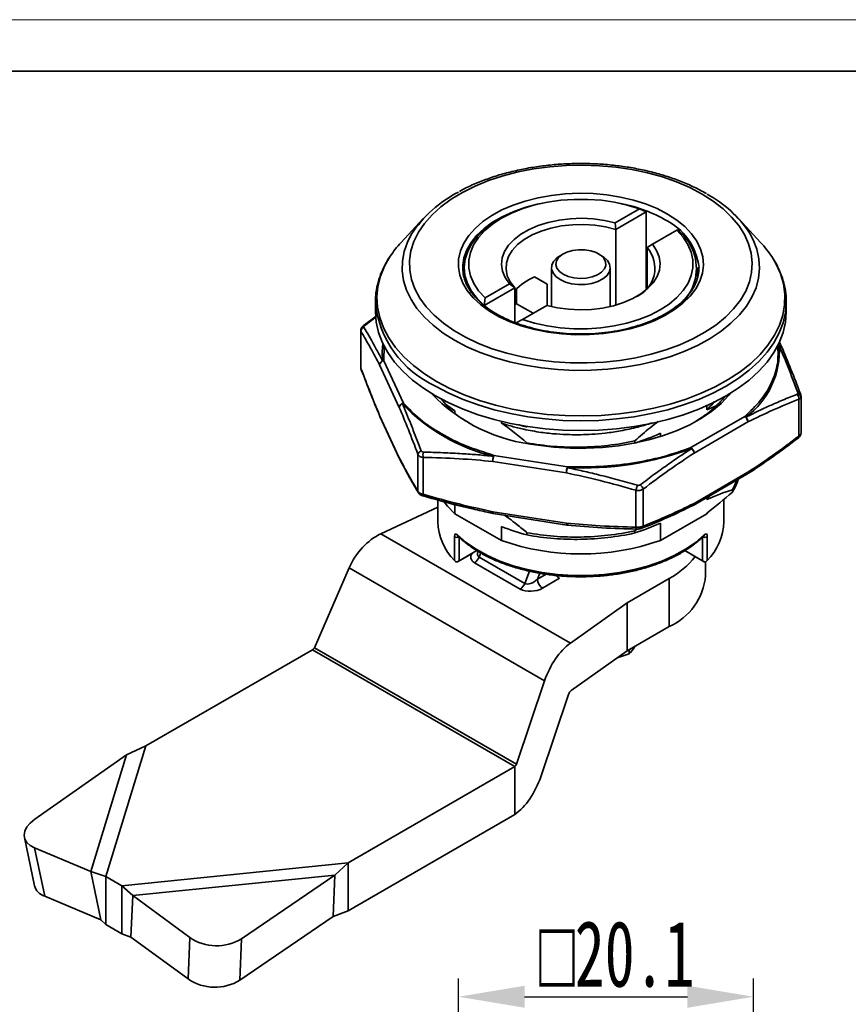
# Model space of a CAD drawing. Header units: inches. Extents: x 172898 to 173107, y 119435 to 119582.
# Tile 8 of 9: x 173001 to 173058, y 119515 to 119582. Entities that reach past the tile are written whole.
import ezdxf

# ---------------------------------------------------------------- set-up
doc = ezdxf.new("R2010")
doc.units = ezdxf.units.IN
for name, color, linetype, lineweight in [('尺寸线层', 3, 'Continuous', 18), ('粗实线层', 7, 'Continuous', 35), ('细实线层', 3, 'Continuous', 18)]:
    doc.layers.add(name, color=color, linetype=linetype, lineweight=lineweight)
doc.styles.add('标准', font='txt', dxfattribs={"width": 0.667})
doc.dimstyles.new('对齐', dxfattribs={"dimtxt": 3, "dimasz": 2.5, "dimexe": 1.25, "dimexo": 0.625, "dimtad": 1, "dimdsep": 46, "dimtxsty": '标准', "dimcen": 2.5, "dimclrd": 3, "dimclre": 3, "dimclrt": 3, "dimadec": 0, "dimazin": 0, "dimtfac": 1, "dimtmove": 0, "dimatfit": 3, "dimfxl": 1, "dimarcsym": 0})

# ---------------------------------------------------------------- blocks, each defined once
blk = doc.blocks.new('*D16')
at = {"layer": 'Defpoints', "color": 0, "transparency": 16777216}
for p in [(173051.121, 119515.856), (173031.021, 119500.948), (173051.121, 119500.914)]:
    blk.add_point(p, dxfattribs=at)
at = {"layer": '尺寸线层', "color": 3, "lineweight": -2, "transparency": 16777216}
for p, q in [((173031.021, 119501.573), (173031.021, 119517.106)), ((173051.121, 119501.539), (173051.121, 119517.106)), ((173035.521, 119515.856), (173046.621, 119515.856))]:
    blk.add_line(p, q, dxfattribs=at)
at = {"layer": '尺寸线层', "color": 3, "transparency": 16777216}
for points in [[(173035.521, 119516.606), (173035.521, 119515.106), (173031.021, 119515.856)], [(173046.621, 119516.606), (173046.621, 119515.106), (173051.121, 119515.856)]]:
    blk.add_solid(points, dxfattribs=at)
at = {"layer": '尺寸线层', "color": 3, "transparency": 16777216, "insert": (173041.811, 119518.754), "char_height": 4.5, "width": 29.42765, "attachment_point": 5, "style": '标准'}
blk.add_mtext('{\\fAMGDT|b0|i0|c134|p34;o\\f@SimSun|b0|i0|c134|p2;20.1}', dxfattribs=at)

msp = doc.modelspace()

# ---------------------------------------------------------------- linework, layer by layer
at = {"layer": '粗实线层'}
for p, q in [((173041.686, 119568.591), (173043.344, 119569.548)), ((173043.819, 119569.332), (173043.344, 119569.548)), ((173028.619, 119568.874), (173027.101, 119567.234)), ((173033.949, 119568.9), (173033.737, 119568.778)), ((173043.819, 119569.332), (173041.745, 119568.135)), ((173043.819, 119564.105), (173043.819, 119569.332)), ((173051.618, 119567.234), (173050.1, 119568.874)), ((173041.745, 119568.135), (173041.686, 119568.591)), ((173041.745, 119562.982), (173041.745, 119568.135)), ((173045.889, 119568.078), (173044.232, 119567.122)), ((173045.94, 119568.108), (173045.889, 119568.078)), ((173043.866, 119566.911), (173044.232, 119567.122)), ((173043.866, 119564.156), (173043.866, 119566.911)), ((173038.157, 119566.472), (173037.945, 119566.349)), ((173040.774, 119566.349), (173040.561, 119566.472)), ((173031.409, 119565.533), (173031.409, 119564.861)), ((173037.359, 119565.533), (173037.359, 119562.883)), ((173041.359, 119562.883), (173041.359, 119565.533)), ((173047.309, 119564.847), (173047.309, 119565.533)), ((173037.066, 119564.407), (173036.202, 119564.906)), ((173034.852, 119564.156), (173032.778, 119562.959)), ((173032.829, 119563.478), (173034.486, 119564.435)), ((173034.486, 119564.435), (173034.852, 119564.156)), ((173034.852, 119561.804), (173034.852, 119564.156)), ((173034.984, 119564.107), (173034.984, 119563.078)), ((173037.066, 119562.956), (173037.066, 119564.407)), ((173032.829, 119563.478), (173032.778, 119562.959)), ((173025.359, 119563.18), (173025.359, 119562.512)), ((173034.984, 119563.078), (173034.852, 119563.026)), ((173034.984, 119563.078), (173036.105, 119562.43)), ((173037.032, 119562.965), (173035.374, 119562.008)), ((173053.359, 119563.18), (173053.357, 119563.055)), ((173053.359, 119562.512), (173053.359, 119563.18)), ((173025.416, 119562.223), (173024.533, 119561.571)), ((173024.629, 119561.583), (173025.417, 119562.175)), ((173035.374, 119562.008), (173034.954, 119561.765)), ((173024.359, 119561.256), (173024.359, 119558.742)), ((173024.377, 119561.179), (173024.36, 119561.249)), ((173024.377, 119561.179), (173024.377, 119558.669)), ((173025.937, 119559.19), (173025.962, 119560.208)), ((173052.781, 119560.241), (173052.873, 119560.233)), ((173053.062, 119560.102), (173052.898, 119560.455)), ((173024.36, 119558.749), (173024.377, 119558.669)), ((173026.99, 119556.007), (173025.648, 119558.9)), ((173027.28, 119556.297), (173025.937, 119559.19)), ((173054.359, 119554.256), (173054.359, 119556.77)), ((173030.14, 119556.232), (173030.776, 119555.77)), ((173047.943, 119555.855), (173047.943, 119556.127)), ((173048.576, 119556.126), (173047.943, 119555.855)), ((173054.212, 119554.054), (173054.212, 119556.564)), ((173026.99, 119552.577), (173025.648, 119555.47)), ((173025.665, 119555.389), (173027.008, 119552.496)), ((173030.776, 119555.77), (173030.776, 119555.647)), ((173050.527, 119555.386), (173046.859, 119553.268)), ((173033.942, 119554.946), (173033.942, 119555.06)), ((173050.739, 119555.019), (173047.071, 119552.901)), ((173033.942, 119554.023), (173033.942, 119554.027)), ((173044.776, 119554.248), (173044.776, 119554.023)), ((173043.031, 119553.732), (173043.031, 119553.579)), ((173028.262, 119550.298), (173028.262, 119552.809)), ((173038.448, 119551.967), (173033.437, 119552.742)), ((173028.615, 119552.605), (173028.615, 119550.094)), ((173038.371, 119551.555), (173033.359, 119552.33)), ((173047.009, 119549.334), (173050.677, 119551.452)), ((173050.739, 119551.589), (173047.071, 119549.471)), ((173050.675, 119551.455), (173050.689, 119551.463)), ((173050.697, 119551.465), (173050.691, 119551.46)), ((173049.688, 119550.4), (173050.009, 119551.066)), ((173043.115, 119547.851), (173043.115, 119550.362)), ((173043.598, 119550.436), (173043.598, 119547.926)), ((173047.943, 119549.731), (173048.249, 119550.05)), ((173049.688, 119550.247), (173049.688, 119550.4)), ((173029.609, 119549.703), (173029.609, 119548.223)), ((173030.776, 119549.385), (173030.776, 119548.77)), ((173047.943, 119549.731), (173047.943, 119549.873)), ((173049.109, 119548.223), (173049.109, 119549.746)), ((173025.735, 119547.404), (173029.609, 119549.22)), ((173030.776, 119548.77), (173033.942, 119546.942)), ((173038.371, 119548.126), (173033.359, 119548.901)), ((173033.376, 119548.776), (173033.391, 119548.773)), ((173033.391, 119548.772), (173038.403, 119547.996)), ((173044.776, 119546.942), (173047.943, 119548.77)), ((173047.943, 119548.77), (173048.074, 119548.893)), ((173047.943, 119548.77), (173047.943, 119548.812)), ((173038.379, 119548.041), (173038.51, 119548.035)), ((173044.776, 119548.124), (173044.776, 119546.942)), ((173038.648, 119539.949), (173025.735, 119547.404)), ((173033.942, 119546.942), (173033.942, 119547.903)), ((173035.687, 119547.323), (173035.687, 119547.476)), ((173043.163, 119547.722), (173043.031, 119547.608)), ((173043.031, 119547.608), (173043.031, 119547.455)), ((173043.177, 119547.721), (173043.173, 119547.722)), ((173030.746, 119545.584), (173030.746, 119547.217)), ((173031.065, 119547.19), (173031.065, 119545.557)), ((173047.654, 119545.557), (173047.654, 119547.19)), ((173047.972, 119547.217), (173047.972, 119545.584)), ((173031.943, 119546.064), (173031.005, 119545.522)), ((173031.065, 119545.557), (173032.277, 119546.257)), ((173032.351, 119546.186), (173032.349, 119546.181)), ((173032.351, 119546.185), (173032.353, 119546.187)), ((173032.536, 119546.096), (173032.425, 119545.812)), ((173046.446, 119546.254), (173047.654, 119545.557)), ((173047.714, 119545.522), (173046.446, 119546.254)), ((173035.231, 119543.635), (173032.119, 119545.431)), ((173032.425, 119545.812), (173035.537, 119544.016)), ((173047.859, 119544.548), (173047.859, 119545.486)), ((173021.202, 119539.639), (173023.567, 119545.073)), ((173036.888, 119537.383), (173023.567, 119545.073)), ((173035.537, 119544.016), (173035.861, 119544.852)), ((173036.556, 119544.711), (173036.401, 119544.31)), ((173036.401, 119544.31), (173036.984, 119544.647)), ((173037.91, 119544.365), (173036.754, 119543.698)), ((173042.506, 119542.691), (173045.37, 119544.345)), ((173045.37, 119541.078), (173045.37, 119544.345)), ((173042.506, 119542.691), (173038.648, 119539.949)), ((173042.506, 119539.425), (173042.506, 119542.691)), ((173042.506, 119539.425), (173045.37, 119541.078)), ((173009.713, 119532.944), (173021.075, 119539.503)), ((173021.075, 119539.503), (173034.864, 119531.543)), ((173034.966, 119531.693), (173021.202, 119539.639)), ((173038.703, 119536.722), (173042.506, 119539.425)), ((173041.837, 119538.95), (173042.646, 119539.214)), ((173042.646, 119539.506), (173042.646, 119539.214)), ((173036.888, 119537.383), (173034.966, 119531.693)), ((173036.624, 119530.843), (173038.518, 119536.452)), ((173006.994, 119524.044), (173009.713, 119532.944)), ((173009.713, 119532.944), (173008.407, 119532.339)), ((173002.152, 119527.947), (173008.407, 119532.339)), ((173005.978, 119524.389), (173008.407, 119532.339)), ((173023.501, 119524.984), (173034.864, 119531.543)), ((173034.864, 119528.277), (173034.864, 119531.543)), ((173023.501, 119521.718), (173034.864, 119528.277)), ((173001.441, 119526.711), (173002.125, 119523.425)), ((173002.826, 119522.708), (173002.142, 119525.994)), ((173002.142, 119525.994), (173005.978, 119524.389)), ((173008.084, 119523.415), (173023.501, 119524.984)), ((173022.593, 119524.149), (173023.501, 119524.984)), ((173023.501, 119521.718), (173023.501, 119524.984)), ((173005.978, 119524.389), (173006.994, 119524.044)), ((173005.978, 119524.389), (173006.662, 119521.103)), ((173006.994, 119524.044), (173008.084, 119523.415)), ((173006.994, 119524.044), (173006.994, 119520.778)), ((173008.822, 119522.748), (173022.593, 119524.149)), ((173016.247, 119519.81), (173022.593, 119524.149)), ((173022.472, 119521.328), (173022.593, 119524.149)), ((173008.084, 119523.415), (173008.822, 119522.748)), ((173008.084, 119523.415), (173008.084, 119520.149)), ((173002.826, 119522.708), (173006.662, 119521.103)), ((173008.822, 119522.748), (173008.701, 119519.926)), ((173008.822, 119522.748), (173012.714, 119519.892)), ((173006.662, 119521.103), (173006.994, 119520.778)), ((173016.127, 119516.988), (173022.472, 119521.328)), ((173022.472, 119521.328), (173023.501, 119521.718)), ((173006.994, 119520.778), (173008.084, 119520.149)), ((173008.084, 119520.149), (173008.701, 119519.926)), ((173008.701, 119519.926), (173012.593, 119517.07)), ((173012.593, 119517.07), (173012.714, 119519.892)), ((173016.127, 119516.988), (173016.247, 119519.81))]:
    msp.add_line(p, q, dxfattribs=at)
msp.add_lwpolyline([(172910.999, 119578.918), (173103.408, 119578.918), (173103.408, 119437.657), (172910.999, 119437.657)], close=True, dxfattribs=at)
at = {"layer": '粗实线层', "flags": 128}
for points in [[(173047.617, 119570.546), (173046.782, 119570.983), (173045.877, 119571.373), (173044.911, 119571.71), (173043.894, 119571.991), (173042.834, 119572.215), (173041.741, 119572.379), (173040.627, 119572.48), (173039.5, 119572.52), (173038.372, 119572.496), (173037.254, 119572.41), (173036.155, 119572.262), (173035.086, 119572.053), (173034.057, 119571.785), (173033.077, 119571.462), (173032.157, 119571.085), (173031.303, 119570.659), (173030.524, 119570.188), (173029.828, 119569.675), (173029.221, 119569.126), (173028.709, 119568.545), (173028.296, 119567.939), (173027.987, 119567.312), (173027.783, 119566.672), (173027.688, 119566.023), (173027.702, 119565.371), (173027.824, 119564.723), (173028.054, 119564.086), (173028.39, 119563.464), (173028.828, 119562.863), (173029.365, 119562.29), (173029.994, 119561.75), (173030.712, 119561.247), (173031.51, 119560.786), (173032.381, 119560.372), (173033.317, 119560.008), (173034.31, 119559.699), (173035.35, 119559.446), (173036.427, 119559.252), (173037.532, 119559.119), (173038.654, 119559.048), (173039.782, 119559.041), (173040.907, 119559.096), (173042.017, 119559.213), (173043.102, 119559.392), (173044.152, 119559.63), (173045.158, 119559.926), (173046.109, 119560.276), (173046.997, 119560.678), (173047.814, 119561.127), (173048.553, 119561.62), (173049.205, 119562.152), (173049.765, 119562.717), (173050.228, 119563.311), (173050.59, 119563.928), (173050.847, 119564.563), (173050.996, 119565.209), (173051.037, 119565.86), (173050.969, 119566.51), (173050.792, 119567.153), (173050.509, 119567.784), (173050.122, 119568.396), (173049.634, 119568.983), (173049.05, 119569.541), (173048.376, 119570.063), (173047.617, 119570.546)], [(173045.263, 119569.187), (173045.898, 119568.776), (173046.447, 119568.326), (173046.904, 119567.843), (173047.263, 119567.333), (173047.518, 119566.803), (173047.667, 119566.259), (173047.708, 119565.709), (173047.64, 119565.16), (173047.464, 119564.619), (173047.183, 119564.094), (173046.799, 119563.59), (173046.318, 119563.114), (173045.747, 119562.674), (173045.092, 119562.274), (173044.363, 119561.919), (173043.568, 119561.615), (173042.719, 119561.365), (173041.826, 119561.173), (173040.9, 119561.041), (173039.955, 119560.97), (173039.001, 119560.962), (173038.053, 119561.017), (173037.121, 119561.134), (173036.219, 119561.312), (173035.357, 119561.547), (173034.548, 119561.838), (173033.801, 119562.181), (173033.127, 119562.57), (173032.534, 119563.001), (173032.03, 119563.468), (173031.622, 119563.965), (173031.315, 119564.486), (173031.112, 119565.024), (173031.017, 119565.572), (173031.03, 119566.122), (173031.153, 119566.668), (173031.382, 119567.202), (173031.715, 119567.718), (173032.148, 119568.208), (173032.675, 119568.667), (173033.289, 119569.088), (173033.982, 119569.466), (173034.745, 119569.796), (173035.568, 119570.073), (173036.441, 119570.295), (173037.352, 119570.457), (173038.289, 119570.559), (173039.24, 119570.598), (173040.192, 119570.574), (173041.134, 119570.488), (173042.053, 119570.341), (173042.936, 119570.134), (173043.773, 119569.87), (173044.552, 119569.553), (173045.263, 119569.187)], [(173043.344, 119569.548), (173042.525, 119569.798), (173041.66, 119569.99), (173040.761, 119570.12), (173039.841, 119570.186), (173038.914, 119570.187), (173037.994, 119570.124), (173037.094, 119569.996), (173036.227, 119569.807), (173035.406, 119569.559), (173034.643, 119569.256), (173033.95, 119568.901), (173033.335, 119568.5), (173032.809, 119568.06), (173032.38, 119567.586), (173032.052, 119567.086), (173031.832, 119566.566), (173031.722, 119566.035), (173031.724, 119565.5), (173031.839, 119564.969), (173032.063, 119564.45), (173032.395, 119563.951), (173032.829, 119563.478)], [(173036.74, 119569.928), (173036.387, 119569.852), (173035.539, 119569.624), (173034.742, 119569.34), (173034.007, 119569.005), (173033.346, 119568.623), (173032.765, 119568.199), (173032.273, 119567.739), (173031.878, 119567.249), (173031.583, 119566.736), (173031.394, 119566.207), (173031.314, 119565.692)], [(173032.778, 119562.959), (173032.291, 119563.432), (173031.906, 119563.936), (173031.628, 119564.463), (173031.462, 119565.005), (173031.409, 119565.555), (173031.471, 119566.105), (173031.647, 119566.646), (173031.933, 119567.172), (173032.327, 119567.674), (173032.821, 119568.145), (173033.41, 119568.578), (173033.737, 119568.778)], [(173034.486, 119564.435), (173034.201, 119564.855), (173034.025, 119565.294), (173033.959, 119565.744), (173034.007, 119566.194), (173034.167, 119566.635), (173034.436, 119567.059), (173034.808, 119567.456), (173035.274, 119567.817), (173035.827, 119568.136), (173036.453, 119568.406), (173037.141, 119568.62), (173037.874, 119568.775), (173038.639, 119568.868), (173039.419, 119568.895), (173040.198, 119568.858), (173040.959, 119568.756), (173041.686, 119568.591)], [(173041.745, 119568.135), (173041.046, 119568.312), (173040.31, 119568.426), (173039.552, 119568.475), (173038.79, 119568.459), (173038.04, 119568.377), (173037.321, 119568.232), (173036.646, 119568.026), (173036.033, 119567.765), (173035.493, 119567.454), (173035.04, 119567.099), (173034.684, 119566.71), (173034.433, 119566.294), (173034.291, 119565.862), (173034.263, 119565.422), (173034.348, 119564.984), (173034.546, 119564.559), (173034.852, 119564.156)], [(173035.374, 119562.008), (173036.193, 119561.758), (173037.058, 119561.566), (173037.957, 119561.437), (173038.877, 119561.371), (173039.804, 119561.369), (173040.724, 119561.433), (173041.624, 119561.56), (173042.491, 119561.749), (173043.312, 119561.997), (173044.075, 119562.301), (173044.768, 119562.655), (173045.383, 119563.056), (173045.909, 119563.496), (173046.339, 119563.97), (173046.666, 119564.471), (173046.886, 119564.99), (173046.996, 119565.521), (173046.994, 119566.056), (173046.88, 119566.587), (173046.655, 119567.106), (173046.323, 119567.606), (173045.889, 119568.078)], [(173030.748, 119560.589), (173029.979, 119561.076), (173029.293, 119561.603), (173028.696, 119562.164), (173028.192, 119562.756), (173027.786, 119563.372), (173027.482, 119564.007), (173027.282, 119564.656), (173027.189, 119565.313), (173027.202, 119565.972), (173027.322, 119566.627), (173027.548, 119567.273), (173027.807, 119567.784)], [(173050.842, 119567.901), (173051.097, 119567.433), (173051.349, 119566.79), (173051.496, 119566.136), (173051.536, 119565.478), (173051.47, 119564.82), (173051.296, 119564.168), (173051.018, 119563.529), (173050.637, 119562.908), (173050.158, 119562.31), (173049.583, 119561.74), (173048.918, 119561.204), (173048.17, 119560.707), (173047.344, 119560.252), (173046.448, 119559.843), (173045.489, 119559.485), (173044.477, 119559.181), (173043.42, 119558.932), (173042.327, 119558.742), (173041.208, 119558.611), (173040.072, 119558.542), (173038.931, 119558.534), (173037.793, 119558.588), (173036.669, 119558.703), (173035.569, 119558.879), (173034.502, 119559.113), (173033.477, 119559.404), (173032.505, 119559.749), (173031.592, 119560.145), (173030.748, 119560.589)], [(173044.232, 119567.122), (173044.517, 119566.702), (173044.694, 119566.262), (173044.759, 119565.813), (173044.711, 119565.363), (173044.551, 119564.921), (173044.282, 119564.497), (173043.911, 119564.101), (173043.444, 119563.739), (173042.891, 119563.42), (173042.265, 119563.151), (173041.578, 119562.936), (173040.844, 119562.781), (173040.079, 119562.689), (173039.299, 119562.661), (173038.521, 119562.699), (173037.759, 119562.801), (173037.032, 119562.965)], [(173038.157, 119565.084), (173038.494, 119564.933), (173038.885, 119564.836), (173039.306, 119564.797), (173039.73, 119564.82), (173040.131, 119564.904), (173040.483, 119565.042), (173040.765, 119565.227), (173040.959, 119565.446), (173041.052, 119565.686), (173041.038, 119565.932), (173040.919, 119566.168), (173040.702, 119566.38), (173040.401, 119566.554), (173040.034, 119566.679), (173039.625, 119566.747), (173039.199, 119566.755), (173038.783, 119566.702), (173038.404, 119566.59), (173038.084, 119566.427), (173037.844, 119566.224), (173037.7, 119565.992), (173037.66, 119565.747), (173037.727, 119565.504), (173037.896, 119565.279), (173038.157, 119565.084)], [(173026.369, 119566.306), (173025.988, 119565.643), (173025.705, 119564.952), (173025.529, 119564.249), (173025.461, 119563.541), (173025.502, 119562.831), (173025.651, 119562.127), (173025.907, 119561.432), (173026.269, 119560.754), (173026.733, 119560.097), (173027.296, 119559.466), (173027.954, 119558.866), (173028.701, 119558.302), (173029.531, 119557.778)], [(173029.531, 119557.778), (173030.438, 119557.299), (173031.415, 119556.868), (173032.454, 119556.488), (173033.547, 119556.163), (173034.686, 119555.895), (173035.861, 119555.686), (173037.063, 119555.538), (173038.284, 119555.452), (173039.513, 119555.429), (173040.741, 119555.468), (173041.958, 119555.57), (173043.154, 119555.733), (173044.321, 119555.957), (173045.449, 119556.239), (173046.529, 119556.578), (173047.554, 119556.971), (173048.514, 119557.414), (173049.402, 119557.905), (173050.212, 119558.439), (173050.937, 119559.013), (173051.572, 119559.621), (173052.11, 119560.259), (173052.549, 119560.922), (173052.885, 119561.605), (173053.115, 119562.302), (173053.237, 119563.008), (173053.251, 119563.718), (173053.156, 119564.426), (173052.952, 119565.126), (173052.643, 119565.813), (173052.362, 119566.286)], [(173037.945, 119564.717), (173037.657, 119564.927), (173037.461, 119565.17), (173037.367, 119565.433), (173037.38, 119565.701), (173037.5, 119565.959), (173037.721, 119566.195), (173037.945, 119566.349)], [(173040.774, 119566.349), (173040.928, 119566.249), (173041.172, 119566.021), (173041.318, 119565.767), (173041.358, 119565.5), (173041.291, 119565.234), (173041.12, 119564.985), (173040.853, 119564.766), (173040.506, 119564.587), (173040.098, 119564.46), (173039.649, 119564.391), (173039.185, 119564.383), (173038.73, 119564.437), (173038.309, 119564.551), (173037.945, 119564.717)], [(173031.314, 119565.692), (173031.313, 119565.668), (173031.309, 119565.533)], [(173053.357, 119563.055), (173053.306, 119562.476), (173053.146, 119561.777), (173052.882, 119561.088), (173052.515, 119560.416), (173052.047, 119559.765), (173051.483, 119559.139), (173050.827, 119558.545), (173050.084, 119557.985), (173049.259, 119557.465), (173048.358, 119556.989), (173047.389, 119556.56), (173046.359, 119556.181), (173045.276, 119555.855), (173044.147, 119555.586), (173042.983, 119555.374), (173041.79, 119555.221), (173040.579, 119555.129), (173039.359, 119555.098), (173038.139, 119555.129), (173036.928, 119555.221), (173035.736, 119555.374), (173034.571, 119555.586), (173033.442, 119555.855), (173032.359, 119556.181), (173031.329, 119556.56), (173030.36, 119556.989), (173029.46, 119557.465)], [(173053.359, 119562.512), (173053.306, 119561.808), (173053.146, 119561.109), (173052.882, 119560.42), (173052.515, 119559.748), (173052.047, 119559.096), (173051.483, 119558.471), (173050.827, 119557.876), (173050.084, 119557.317), (173049.259, 119556.797), (173048.358, 119556.321), (173047.389, 119555.892), (173046.359, 119555.513), (173045.276, 119555.187), (173044.147, 119554.917), (173042.983, 119554.705), (173041.79, 119554.553), (173040.579, 119554.461), (173039.359, 119554.43), (173038.139, 119554.461), (173036.928, 119554.553), (173035.736, 119554.705), (173034.571, 119554.917), (173033.442, 119555.187), (173032.359, 119555.513), (173031.329, 119555.892), (173030.36, 119556.321), (173029.46, 119556.797), (173028.634, 119557.317), (173027.891, 119557.876), (173027.235, 119558.471), (173026.671, 119559.096), (173026.203, 119559.748), (173025.836, 119560.42), (173025.572, 119561.109), (173025.412, 119561.808), (173025.359, 119562.512), (173025.359, 119562.512)], [(173025.845, 119559.174), (173025.815, 119559.818), (173025.862, 119560.364)], [(173049.56, 119556.976), (173049.449, 119556.843), (173048.913, 119556.286), (173048.284, 119555.762), (173047.57, 119555.276), (173046.777, 119554.833), (173045.912, 119554.436), (173044.984, 119554.091), (173044.002, 119553.8), (173042.975, 119553.566), (173041.914, 119553.391), (173040.828, 119553.277), (173039.727, 119553.224), (173038.623, 119553.235), (173037.527, 119553.308), (173036.447, 119553.442)], [(173025.648, 119555.47), (173025.653, 119555.424), (173025.665, 119555.389)], [(173027.008, 119552.496), (173026.996, 119552.53), (173026.99, 119552.577)], [(173028.334, 119550.139), (173028.328, 119550.145), (173028.308, 119550.168)], [(173030.04, 119549.576), (173030.267, 119549.292), (173030.776, 119548.77)], [(173033.359, 119548.901), (173033.361, 119548.856), (173033.365, 119548.82), (173033.372, 119548.793), (173033.382, 119548.777), (173033.391, 119548.772)], [(173030.953, 119547.33), (173031.543, 119546.817), (173032.226, 119546.345), (173032.995, 119545.918), (173033.84, 119545.542), (173034.75, 119545.222), (173035.716, 119544.961), (173036.725, 119544.763), (173037.766, 119544.629), (173038.826, 119544.562), (173039.892, 119544.562), (173040.952, 119544.629), (173041.993, 119544.763), (173043.002, 119544.961), (173043.968, 119545.222), (173044.879, 119545.542), (173045.723, 119545.918), (173046.492, 119546.345), (173047.175, 119546.817), (173047.765, 119547.33)], [(173043.216, 119547.734), (173043.202, 119547.722), (173043.188, 119547.719)], [(173043.513, 119547.778), (173043.507, 119547.775), (173043.501, 119547.772)], [(173002.152, 119527.947), (173001.844, 119527.694), (173001.615, 119527.423), (173001.474, 119527.144), (173001.425, 119526.868), (173001.472, 119526.605), (173001.61, 119526.366), (173001.837, 119526.16), (173002.142, 119525.994)]]:
    msp.add_lwpolyline(points, dxfattribs=at)
at = {"layer": '粗实线层'}
for centre, radius, start, end in [((173034.791, 119563.274), 8.314, 116.93332, 147.14346), ((173044.207, 119563.539), 7.941, 33.3187, 61.73094), ((173040.116, 119559.95), 10.149, 60.90739, 79.43005), ((173043.291, 119565.066), 4.146, 6.64334, 64.87859), ((173043.899, 119565.476), 3.331, 292.15688, 52.19202), ((173032.328, 119562.359), 7.147, 136.99782, 146.48307), ((173042.265, 119565.494), 2.138, 292.07997, 41.50101), ((173046.329, 119562.311), 7.225, 33.37862, 42.94711), ((173037.818, 119561.129), 4.108, 113.16018, 136.22543), ((173032.335, 119563.859), 7.011, 185.6815, 245.78342), ((173024.689, 119561.179), 0.312, 111.07498, 179.96099), ((173024.591, 119561.491), 0.0988, 67.48403, 125.8198), ((173047.229, 119559.882), 5.655, 306.64193, 3.56126), ((173024.521, 119558.659), 0.145, 176.18995, 214.07491), ((173025.972, 119558.866), 0.326, 96.02484, 173.97687), ((173025.957, 119558.886), 0.309, 111.17029, 177.35587), ((173025.952, 119558.823), 0.367, 92.23203, 106.92968), ((173037.531, 119564.961), 11.569, 223.64037, 264.62501), ((173053.791, 119556.605), 0.423, 354.39159, 45.17595), ((173054.035, 119556.662), 0.308, 4.59671, 69.77187), ((173054.146, 119556.801), 0.216, 37.66295, 91.18116), ((173054.197, 119556.852), 0.145, 356.18992, 33.9617), ((173027.314, 119555.973), 0.326, 96.02484, 173.97687), ((173027.295, 119555.97), 0.307, 108.64777, 173.17128), ((173027.381, 119555.945), 0.366, 106.02083, 120.23092), ((173036.338, 119564.937), 12.603, 223.50426, 256.50111), ((173050.279, 119554.998), 0.461, 2.60548, 57.39453), ((173050.396, 119555.052), 0.359, 54.46251, 68.4951), ((173050.29, 119555.023), 0.45, 359.47029, 45.61991), ((173054.096, 119554.021), 0.121, 317.69162, 15.53049), ((173028.566, 119552.749), 0.31, 105.0626, 168.98822), ((173029.49, 119552.756), 0.888, 166.24327, 189.79488), ((173034.443, 119552.395), 1.086, 164.64478, 183.41603), ((173034.504, 119552.328), 1.144, 158.7728, 179.8941), ((173033.732, 119552.498), 0.383, 140.36275, 151.22853), ((173039.462, 119573.337), 21.459, 267.27605, 290.31003), ((173046.624, 119553.002), 0.355, 36.30412, 48.6771), ((173046.61, 119552.88), 0.461, 2.60548, 57.39453), ((173046.58, 119552.845), 0.494, 6.52997, 48.05031), ((173027.197, 119552.58), 0.207, 180.69686, 215.31291), ((173039.515, 119551.553), 1.144, 158.7728, 179.8941), ((173040.273, 119551.759), 1.837, 173.49274, 175.54163), ((173039.893, 119551.423), 1.528, 161.71944, 175.02605), ((173050.592, 119551.573), 0.148, 305.01333, 6.29883), ((173050.602, 119551.566), 0.139, 312.9107, 9.4716), ((173043.068, 119550.319), 0.543, 12.48637, 50.88583), ((173028.493, 119550.307), 0.231, 182.26989, 217.05955), ((173028.878, 119550.014), 0.275, 163.00727, 187.80148), ((173046.928, 119549.453), 0.144, 304.05635, 7.25581), ((173033.533, 119548.35), 3.926, 181.85856, 224.78365), ((173045.235, 119548.328), 3.875, 314.92162, 358.43617), ((173031.067, 119547.325), 0.114, 177.60617, 224.36156), ((173043.294, 119547.855), 0.18, 181.20072, 227.671), ((173043.407, 119547.937), 0.191, 303.70098, 356.83419), ((173047.651, 119547.325), 0.114, 315.63906, 2.39381), ((173030.926, 119547.441), 0.287, 231.20998, 298.89906), ((173039.359, 119562.525), 16.498, 250.83062, 289.16938), ((173047.792, 119547.441), 0.287, 241.10094, 308.79002), ((173031.705, 119546.077), 0.767, 302.63797, 339.77289), ((173042.591, 119549.432), 5.797, 298.64555, 321.82393), ((173034.817, 119544.281), 0.767, 302.63797, 339.77289), ((173037.168, 119544.345), 0.768, 182.60548, 237.39452), ((173038.272, 119544.953), 0.691, 215.70346, 238.33654), ((173043.697, 119544.906), 4.177, 293.59917, 355.08069), ((173003.132, 119523.709), 1.046, 195.74292, 253.0191), ((173014.543, 119522.558), 3.233, 235.53957, 301.81011), ((173014.422, 119519.736), 3.233, 235.53957, 301.81011)]:
    msp.add_arc(centre, radius, start, end, dxfattribs=at)
for centre, major_axis, ratio, start_param, end_param in [((173039.359, 119563.084), (5.1, -2.945), 0.00007, 4.044952, 4.246146), ((173025.735, 119544.791), (1.874, 2.606), 0.633436, 0.848802, 1.899719), ((173032.936, 119545.902), (1.078, 0.131), 0.565682, 2.666726, 3.786495), ((173032.936, 119546.311), (0.574, 0.444), 0.532895, 2.417963, 3.356817), ((173030.923, 119545.475), (0.2, 0.115), 0.00007, 0.785358, 1.715355), ((173047.795, 119545.475), (0.2, -0.115), 0.00007, 1.426238, 2.356235), ((173036.047, 119544.514), (0.574, 0.444), 0.532895, 3.356817, 4.927613), ((173036.047, 119544.106), (1.078, 0.131), 0.565682, 3.786495, 5.357291), ((173038.648, 119537.336), (1.373, 2.899), 0.515008, 0.743319, 1.794235), ((173021.075, 119539.656), (0.109, 0.152), 0.633436, 3.990395, 5.041312), ((173038.703, 119536.448), (0.144, 0.305), 0.515008, 0.743319, 1.794235), ((173034.864, 119531.696), (0.08, 0.169), 0.515008, 3.884911, 4.935828), ((173034.864, 119530.89), (1.373, 2.899), 0.515008, 3.884911, 4.935828)]:
    msp.add_ellipse(centre, major_axis=major_axis, ratio=ratio, start_param=start_param, end_param=end_param, dxfattribs=at)
for points, knots in [([(173047.917, 119570.575), (173047.777, 119570.654), (173047.373, 119570.881), (173046.655, 119571.222), (173045.751, 119571.582), (173044.796, 119571.892), (173043.801, 119572.15), (173042.771, 119572.355), (173041.716, 119572.505), (173040.643, 119572.6), (173039.56, 119572.639), (173038.475, 119572.621), (173037.398, 119572.547), (173036.335, 119572.417), (173035.295, 119572.232), (173034.287, 119571.993), (173033.316, 119571.703), (173032.394, 119571.36), (173031.647, 119571.035), (173031.235, 119570.807), (173031.09, 119570.727)], [0, 0, 0, 0, 0.031065, 0.089785, 0.148466, 0.207097, 0.265674, 0.324201, 0.382686, 0.441141, 0.499579, 0.558012, 0.616454, 0.674913, 0.733405, 0.791942, 0.850538, 0.909204, 0.967949, 1, 1, 1, 1]), ([(173026.335, 119566.261), (173026.33, 119566.254), (173026.167, 119566.034), (173025.93, 119565.576), (173025.633, 119564.894), (173025.449, 119564.198), (173025.359, 119563.619), (173025.368, 119563.274), (173025.371, 119563.164)], [0, 0, 0, 0, 0.0072269, 0.2323234, 0.4555994, 0.6768308, 0.896177, 1, 1, 1, 1]), ([(173053.345, 119563.045), (173053.351, 119563.173), (173053.365, 119563.532), (173053.284, 119564.123), (173053.112, 119564.81), (173052.835, 119565.482), (173052.592, 119565.96), (173052.416, 119566.205), (173052.392, 119566.239)], [0, 0, 0, 0, 0.1161724, 0.3274284, 0.5387789, 0.7510685, 0.9649278, 1, 1, 1, 1]), ([(173047.399, 119565.545), (173047.402, 119565.492), (173047.415, 119565.276), (173047.34, 119564.899), (173047.173, 119564.419), (173046.907, 119563.95), (173046.554, 119563.501), (173046.116, 119563.075), (173045.599, 119562.677), (173045.009, 119562.313), (173044.351, 119561.986), (173043.634, 119561.7), (173042.866, 119561.459), (173042.055, 119561.267), (173041.212, 119561.126), (173040.346, 119561.038), (173039.468, 119561.004), (173038.588, 119561.025), (173037.718, 119561.1), (173036.868, 119561.228), (173036.048, 119561.408), (173035.268, 119561.637), (173034.537, 119561.912), (173033.865, 119562.229), (173033.259, 119562.584), (173032.726, 119562.972), (173032.271, 119563.387), (173031.901, 119563.824), (173031.616, 119564.278), (173031.421, 119564.745), (173031.31, 119565.213), (173031.314, 119565.526), (173031.315, 119565.68)], [0, 0, 0, 0, 0.011566, 0.046922, 0.082143, 0.116948, 0.151336, 0.185438, 0.219387, 0.253277, 0.287158, 0.321051, 0.354973, 0.388925, 0.422904, 0.456904, 0.490917, 0.524936, 0.558951, 0.592951, 0.626929, 0.660875, 0.694784, 0.728649, 0.762472, 0.796263, 0.830045, 0.86386, 0.897794, 0.931978, 0.966556, 1, 1, 1, 1]), ([(173024.533, 119561.571), (173024.511, 119561.552), (173024.467, 119561.513), (173024.415, 119561.438), (173024.377, 119561.354), (173024.368, 119561.297), (173024.363, 119561.268)], [0, 0, 0, 0, 0.2332816, 0.4804129, 0.7374071, 1, 1, 1, 1]), ([(173024.577, 119561.47), (173024.573, 119561.478), (173024.567, 119561.494), (173024.575, 119561.523), (173024.594, 119561.554), (173024.617, 119561.573), (173024.629, 119561.583)], [0, 0, 0, 0, 0.250654, 0.499905, 0.749188, 1, 1, 1, 1]), ([(173025.845, 119559.174), (173025.751, 119559.356), (173025.563, 119559.723), (173025.259, 119560.286), (173024.93, 119560.875), (173024.695, 119561.27), (173024.577, 119561.47)], [0, 0, 0, 0, 0.219848, 0.442008, 0.717642, 1, 1, 1, 1]), ([(173025.648, 119558.9), (173025.442, 119559.293), (173025.016, 119560.105), (173024.594, 119560.813), (173024.377, 119561.179)], [0, 0, 0, 0, 0.483499, 1, 1, 1, 1]), ([(173052.781, 119560.241), (173052.796, 119559.817), (173052.827, 119558.963), (173052.405, 119557.697), (173051.674, 119556.48), (173050.908, 119555.749), (173050.527, 119555.386)], [0, 0, 0, 0, 0.248295, 0.5, 0.751705, 1, 1, 1, 1]), ([(173052.781, 119560.241), (173052.819, 119560.243), (173052.895, 119560.248), (173052.988, 119560.205), (173053.043, 119560.159), (173053.05, 119560.125), (173053.051, 119560.122)], [0, 0, 0, 0, 0.3222773, 0.6445546, 0.9668319, 1, 1, 1, 1]), ([(173052.873, 119560.233), (173052.967, 119560.009), (173053.155, 119559.56), (173053.459, 119558.802), (173053.789, 119557.958), (173054.023, 119557.333), (173054.142, 119557.017)], [0, 0, 0, 0, 0.220009, 0.44233, 0.717806, 1, 1, 1, 1]), ([(173053.062, 119560.092), (173053.061, 119560.098), (173053.057, 119560.128), (173053.02, 119560.173), (173052.957, 119560.217), (173052.901, 119560.228), (173052.873, 119560.233)], [0, 0, 0, 0, 0.0776318, 0.3892832, 0.7019267, 1, 1, 1, 1]), ([(173054.317, 119556.933), (173054.104, 119557.494), (173053.678, 119558.615), (173053.248, 119559.646), (173053.033, 119560.161)], [0, 0, 0, 0, 0.499955, 1, 1, 1, 1]), ([(173053.056, 119560.113), (173053.056, 119560.114), (173053.056, 119560.118), (173053.053, 119560.121), (173053.051, 119560.123)], [0, 0, 0, 0, 0.282947, 1, 1, 1, 1]), ([(173024.362, 119558.738), (173024.363, 119558.714), (173024.364, 119558.668), (173024.382, 119558.626), (173024.391, 119558.606)], [0, 0, 0, 0, 0.518789, 1, 1, 1, 1]), ([(173024.377, 119558.669), (173024.594, 119558.095), (173025.016, 119556.985), (173025.442, 119555.964), (173025.648, 119555.47)], [0, 0, 0, 0, 0.51648, 1, 1, 1, 1]), ([(173024.401, 119558.578), (173024.614, 119558.017), (173025.034, 119556.913), (173025.457, 119555.898), (173025.666, 119555.398)], [0, 0, 0, 0, 0.507675, 1, 1, 1, 1]), ([(173049.191, 119556.767), (173048.936, 119556.475), (173048.399, 119555.858), (173047.615, 119555.337), (173047.203, 119555.063)], [0, 0, 0, 0, 0.47385, 1, 1, 1, 1]), ([(173054.09, 119556.905), (173053.763, 119556.774), (173053.117, 119556.514), (173052.211, 119556.116), (173051.376, 119555.729), (173050.861, 119555.472), (173050.604, 119555.344)], [0, 0, 0, 0, 0.282617, 0.558506, 0.780399, 1, 1, 1, 1]), ([(173054.09, 119556.905), (173054.101, 119556.911), (173054.124, 119556.922), (173054.136, 119556.941), (173054.141, 119556.95)], [0, 0, 0, 0, 0.501442, 1, 1, 1, 1]), ([(173054.141, 119556.95), (173054.145, 119556.961), (173054.152, 119556.981), (173054.145, 119557.005), (173054.142, 119557.017)], [0, 0, 0, 0, 0.498552, 1, 1, 1, 1]), ([(173054.342, 119556.686), (173054.328, 119556.663), (173054.299, 119556.615), (173054.242, 119556.581), (173054.212, 119556.564)], [0, 0, 0, 0, 0.492876, 1, 1, 1, 1]), ([(173054.358, 119556.749), (173054.358, 119556.781), (173054.356, 119556.845), (173054.33, 119556.904), (173054.318, 119556.933)], [0, 0, 0, 0, 0.502537, 1, 1, 1, 1]), ([(173054.359, 119556.763), (173054.359, 119556.763), (173054.364, 119556.736), (173054.353, 119556.711), (173054.342, 119556.686)], [0, 0, 0, 0, 0.011967, 1, 1, 1, 1]), ([(173028.262, 119552.809), (173028.044, 119553.382), (173027.622, 119554.492), (173027.196, 119555.513), (173026.99, 119556.007)], [0, 0, 0, 0, 0.51649, 1, 1, 1, 1]), ([(173028.485, 119553.049), (173028.365, 119553.365), (173028.125, 119553.99), (173027.79, 119554.833), (173027.482, 119555.59), (173027.292, 119556.038), (173027.197, 119556.261)], [0, 0, 0, 0, 0.282629, 0.558531, 0.780411, 1, 1, 1, 1]), ([(173033.437, 119552.742), (173032.793, 119552.947), (173031.496, 119553.359), (173029.809, 119554.202), (173028.347, 119555.176), (173027.634, 119555.925), (173027.28, 119556.297)], [0, 0, 0, 0, 0.2482954, 0.5, 0.7517046, 1, 1, 1, 1]), ([(173031.936, 119554.847), (173031.701, 119554.979), (173031.053, 119555.342), (173030.337, 119555.942), (173029.975, 119556.428), (173029.839, 119556.609)], [0, 0, 0, 0, 0.262535, 0.7245, 1, 1, 1, 1]), ([(173047.943, 119555.855), (173048.087, 119555.995), (173048.272, 119556.173), (173048.417, 119556.364), (173048.449, 119556.405)], [0, 0, 0, 0, 0.784256, 1, 1, 1, 1]), ([(173054.212, 119556.564), (173053.617, 119556.324), (173052.464, 119555.859), (173051.301, 119555.293), (173050.739, 119555.019)], [0, 0, 0, 0, 0.516487, 1, 1, 1, 1]), ([(173025.681, 119555.371), (173025.673, 119555.38), (173025.651, 119555.409), (173025.649, 119555.446), (173025.648, 119555.47)], [0, 0, 0, 0, 0.332612, 1, 1, 1, 1]), ([(173025.662, 119555.398), (173025.662, 119555.397), (173025.663, 119555.394), (173025.665, 119555.391), (173025.667, 119555.389)], [0, 0, 0, 0, 0.261062, 1, 1, 1, 1]), ([(173033.942, 119554.946), (173034.177, 119554.87), (173034.672, 119554.71), (173035.572, 119554.49), (173036.591, 119554.307), (173037.646, 119554.194), (173038.554, 119554.149), (173039.359, 119554.147), (173040.164, 119554.179), (173041.072, 119554.259), (173042.128, 119554.413), (173043.144, 119554.641), (173043.847, 119554.835), (173044.151, 119554.944), (173044.194, 119554.96)], [0, 0, 0, 0, 0.076444, 0.160711, 0.276247, 0.376522, 0.461527, 0.531259, 0.600991, 0.685997, 0.786272, 0.901808, 0.986075, 1, 1, 1, 1]), ([(173035.109, 119554.839), (173035.127, 119554.833), (173035.321, 119554.77), (173035.513, 119554.718), (173035.687, 119554.671)], [0, 0, 0, 0, 0.092585, 1, 1, 1, 1]), ([(173044.631, 119555.053), (173044.448, 119554.912), (173044.087, 119554.634), (173043.554, 119554.19), (173043.206, 119553.885), (173043.031, 119553.732)], [0, 0, 0, 0, 0.340032, 0.669843, 1, 1, 1, 1]), ([(173050.739, 119551.589), (173051.301, 119551.964), (173052.464, 119552.739), (173053.617, 119553.606), (173054.212, 119554.054)], [0, 0, 0, 0, 0.483498, 1, 1, 1, 1]), ([(173054.186, 119553.94), (173054.207, 119553.959), (173054.251, 119553.999), (173054.303, 119554.074), (173054.342, 119554.157), (173054.351, 119554.214), (173054.355, 119554.243)], [0, 0, 0, 0, 0.23321, 0.4804195, 0.7374522, 1, 1, 1, 1]), ([(173054.348, 119554.217), (173054.346, 119554.208), (173054.34, 119554.175), (173054.297, 119554.117), (173054.24, 119554.075), (173054.212, 119554.054)], [0, 0, 0, 0, 0.157499, 0.578313, 1, 1, 1, 1]), ([(173054.359, 119554.263), (173054.359, 119554.263), (173054.362, 119554.248), (173054.355, 119554.233), (173054.348, 119554.217)], [0, 0, 0, 0, 0.001294, 1, 1, 1, 1]), ([(173035.687, 119553.6), (173036.283, 119553.489), (173036.897, 119553.408), (173038.13, 119553.309), (173038.75, 119553.29), (173039.968, 119553.311), (173040.588, 119553.351), (173041.821, 119553.495), (173042.435, 119553.598), (173043.031, 119553.732)], [0, 0, 0, 0, 0.25, 0.25, 0.5, 0.5, 0.75, 0.75, 1, 1, 1, 1]), ([(173050.676, 119551.451), (173051.263, 119551.842), (173052.438, 119552.626), (173053.603, 119553.502), (173054.185, 119553.94)], [0, 0, 0, 0, 0.500101, 1, 1, 1, 1]), ([(173028.615, 119552.605), (173028.574, 119552.611), (173028.491, 119552.624), (173028.388, 119552.67), (173028.305, 119552.731), (173028.276, 119552.783), (173028.262, 119552.809)], [0, 0, 0, 0, 0.249979, 0.499802, 0.749724, 1, 1, 1, 1]), ([(173028.628, 119552.967), (173028.611, 119552.968), (173028.578, 119552.971), (173028.536, 119552.988), (173028.503, 119553.014), (173028.491, 119553.037), (173028.485, 119553.049)], [0, 0, 0, 0, 0.250654, 0.499905, 0.749188, 1, 1, 1, 1]), ([(173033.396, 119552.682), (173033.045, 119552.716), (173032.339, 119552.785), (173031.196, 119552.866), (173029.957, 119552.932), (173029.074, 119552.955), (173028.628, 119552.967)], [0, 0, 0, 0, 0.219879, 0.44207, 0.717673, 1, 1, 1, 1]), ([(173046.859, 119553.268), (173046.23, 119553.049), (173044.964, 119552.606), (173042.855, 119552.184), (173040.663, 119551.941), (173039.183, 119551.958), (173038.448, 119551.967)], [0, 0, 0, 0, 0.248295, 0.5, 0.751705, 1, 1, 1, 1]), ([(173046.91, 119553.212), (173046.653, 119553.043), (173046.135, 119552.704), (173045.297, 119552.124), (173044.387, 119551.474), (173043.738, 119550.987), (173043.41, 119550.74)], [0, 0, 0, 0, 0.219796, 0.4419, 0.717587, 1, 1, 1, 1]), ([(173047.071, 119552.901), (173046.509, 119552.526), (173045.346, 119551.751), (173044.193, 119550.884), (173043.598, 119550.436)], [0, 0, 0, 0, 0.483507, 1, 1, 1, 1]), ([(173026.99, 119552.577), (173027.196, 119552.185), (173027.622, 119551.372), (173028.044, 119550.664), (173028.262, 119550.298)], [0, 0, 0, 0, 0.483499, 1, 1, 1, 1]), ([(173027.021, 119552.475), (173027.237, 119552.064), (173027.668, 119551.241), (173028.095, 119550.525), (173028.309, 119550.167)], [0, 0, 0, 0, 0.500025, 1, 1, 1, 1]), ([(173033.359, 119552.33), (173032.592, 119552.399), (173031.004, 119552.54), (173029.429, 119552.583), (173028.615, 119552.605)], [0, 0, 0, 0, 0.4835, 1, 1, 1, 1]), ([(173043.115, 119550.362), (173042.301, 119550.591), (173040.726, 119551.036), (173039.139, 119551.386), (173038.371, 119551.555)], [0, 0, 0, 0, 0.516487, 1, 1, 1, 1]), ([(173043.216, 119550.71), (173042.768, 119550.837), (173041.884, 119551.087), (173040.642, 119551.405), (173039.499, 119551.678), (173038.793, 119551.827), (173038.442, 119551.902)], [0, 0, 0, 0, 0.282632, 0.558538, 0.780414, 1, 1, 1, 1]), ([(173043.115, 119550.362), (173043.12, 119550.388), (173043.132, 119550.442), (173043.158, 119550.538), (173043.187, 119550.633), (173043.206, 119550.685), (173043.216, 119550.71)], [0, 0, 0, 0, 0.2432928, 0.5, 0.7567072, 1, 1, 1, 1]), ([(173043.41, 119550.74), (173043.397, 119550.732), (173043.37, 119550.714), (173043.321, 119550.702), (173043.268, 119550.698), (173043.233, 119550.706), (173043.216, 119550.71)], [0, 0, 0, 0, 0.250654, 0.499905, 0.749188, 1, 1, 1, 1]), ([(173049.688, 119550.247), (173049.836, 119550.501), (173050.001, 119550.785), (173050.077, 119551.08), (173050.085, 119551.11)], [0, 0, 0, 0, 0.898196, 1, 1, 1, 1]), ([(173028.262, 119550.298), (173028.276, 119550.276), (173028.305, 119550.232), (173028.388, 119550.174), (173028.491, 119550.125), (173028.574, 119550.104), (173028.615, 119550.094)], [0, 0, 0, 0, 0.250525, 0.500532, 0.750272, 1, 1, 1, 1]), ([(173028.308, 119550.168), (173028.323, 119550.148), (173028.353, 119550.11), (173028.427, 119550.056), (173028.513, 119550.01), (173028.575, 119549.988), (173028.606, 119549.977)], [0, 0, 0, 0, 0.264441, 0.520527, 0.766159, 1, 1, 1, 1]), ([(173028.606, 119549.977), (173029.396, 119549.753), (173030.978, 119549.306), (173032.573, 119548.954), (173033.37, 119548.778)], [0, 0, 0, 0, 0.499886, 1, 1, 1, 1]), ([(173028.615, 119550.094), (173029.429, 119549.865), (173031.004, 119549.42), (173032.592, 119549.07), (173033.359, 119548.901)], [0, 0, 0, 0, 0.516491, 1, 1, 1, 1]), ([(173033.396, 119548.787), (173033.029, 119548.866), (173032.291, 119549.024), (173031.236, 119549.28), (173030.282, 119549.526), (173029.43, 119549.759), (173028.897, 119549.913), (173028.628, 119549.99)], [0, 0, 0, 0, 0.229972, 0.462189, 0.662737, 0.830014, 1, 1, 1, 1]), ([(173043.598, 119550.436), (173043.565, 119550.418), (173043.498, 119550.381), (173043.375, 119550.352), (173043.244, 119550.342), (173043.158, 119550.355), (173043.115, 119550.362)], [0, 0, 0, 0, 0.249979, 0.499802, 0.749724, 1, 1, 1, 1]), ([(173043.513, 119547.778), (173044.093, 119548.011), (173045.252, 119548.478), (173046.421, 119549.048), (173047.006, 119549.333)], [0, 0, 0, 0, 0.499915, 1, 1, 1, 1]), ([(173043.598, 119547.926), (173044.193, 119548.166), (173045.346, 119548.631), (173046.509, 119549.197), (173047.071, 119549.471)], [0, 0, 0, 0, 0.51649, 1, 1, 1, 1]), ([(173047.004, 119549.336), (173047.01, 119549.339), (173047.034, 119549.351), (173047.06, 119549.396), (173047.067, 119549.446), (173047.071, 119549.471)], [0, 0, 0, 0, 0.152295, 0.576147, 1, 1, 1, 1]), ([(173033.371, 119548.782), (173033.368, 119548.784), (173033.361, 119548.79), (173033.356, 119548.83), (173033.358, 119548.877), (173033.359, 119548.901)], [0, 0, 0, 0, 0.215086, 0.607543, 1, 1, 1, 1]), ([(173033.379, 119548.776), (173033.379, 119548.775), (173033.375, 119548.772), (173033.373, 119548.777), (173033.371, 119548.782)], [0, 0, 0, 0, 0.196417, 1, 1, 1, 1]), ([(173035.687, 119547.476), (173035.457, 119547.665), (173035.054, 119547.998), (173034.551, 119548.385), (173034.278, 119548.58), (173034.181, 119548.649)], [0, 0, 0, 0, 0.460527, 0.808736, 1, 1, 1, 1]), ([(173038.371, 119548.126), (173039.139, 119548.057), (173040.726, 119547.916), (173042.301, 119547.873), (173043.115, 119547.851)], [0, 0, 0, 0, 0.483506, 1, 1, 1, 1]), ([(173038.371, 119548.126), (173038.372, 119548.102), (173038.373, 119548.054), (173038.383, 119548.013), (173038.392, 119548.006), (173038.395, 119548.004)], [0, 0, 0, 0, 0.391852, 0.783703, 1, 1, 1, 1]), ([(173038.408, 119547.998), (173039.206, 119547.927), (173040.801, 119547.785), (173042.383, 119547.743), (173043.174, 119547.722)], [0, 0, 0, 0, 0.5001073, 1, 1, 1, 1]), ([(173030.953, 119547.33), (173030.898, 119547.384), (173030.846, 119547.405), (173030.77, 119547.367), (173030.746, 119547.306), (173030.746, 119547.217)], [0, 0, 0, 0, 0.5, 0.5, 1, 1, 1, 1]), ([(173030.971, 119547.258), (173030.971, 119547.258), (173030.968, 119547.26), (173030.976, 119547.257), (173030.984, 119547.247), (173030.986, 119547.245)], [0, 0, 0, 0, 0.0157039, 0.7827567, 1, 1, 1, 1]), ([(173035.687, 119547.476), (173036.283, 119547.365), (173036.897, 119547.284), (173038.13, 119547.185), (173038.75, 119547.166), (173039.968, 119547.187), (173040.588, 119547.227), (173041.821, 119547.371), (173042.435, 119547.474), (173043.031, 119547.608)], [0, 0, 0, 0, 0.25, 0.25, 0.5, 0.5, 0.75, 0.75, 1, 1, 1, 1]), ([(173035.687, 119547.323), (173036.283, 119547.212), (173036.897, 119547.131), (173038.13, 119547.032), (173038.75, 119547.013), (173039.968, 119547.034), (173040.588, 119547.074), (173041.821, 119547.218), (173042.435, 119547.321), (173043.031, 119547.455)], [0, 0, 0, 0, 0.25, 0.25, 0.5, 0.5, 0.75, 0.75, 1, 1, 1, 1]), ([(173043.115, 119547.851), (173043.158, 119547.849), (173043.244, 119547.843), (173043.375, 119547.856), (173043.498, 119547.882), (173043.565, 119547.912), (173043.598, 119547.926)], [0, 0, 0, 0, 0.250525, 0.500532, 0.750272, 1, 1, 1, 1]), ([(173043.173, 119547.722), (173043.203, 119547.723), (173043.262, 119547.723), (173043.354, 119547.735), (173043.442, 119547.753), (173043.49, 119547.77), (173043.514, 119547.778)], [0, 0, 0, 0, 0.245951, 0.495332, 0.747011, 1, 1, 1, 1]), ([(173047.732, 119547.244), (173047.734, 119547.247), (173047.743, 119547.257), (173047.75, 119547.26), (173047.747, 119547.258), (173047.747, 119547.258)], [0, 0, 0, 0, 0.208194, 0.960882, 1, 1, 1, 1]), ([(173047.972, 119547.217), (173047.972, 119547.306), (173047.949, 119547.367), (173047.872, 119547.405), (173047.82, 119547.384), (173047.765, 119547.33)], [0, 0, 0, 0, 0.5, 0.5, 1, 1, 1, 1]), ([(173030.986, 119547.246), (173031.076, 119547.161), (173031.336, 119546.914), (173031.828, 119546.531), (173032.481, 119546.112), (173033.203, 119545.733), (173033.985, 119545.399), (173034.82, 119545.112), (173035.698, 119544.875), (173036.613, 119544.689), (173037.554, 119544.558), (173038.512, 119544.481), (173039.479, 119544.46), (173040.444, 119544.495), (173041.399, 119544.585), (173042.334, 119544.73), (173043.241, 119544.928), (173044.109, 119545.178), (173044.931, 119545.477), (173045.699, 119545.823), (173046.406, 119546.212), (173047.043, 119546.642), (173047.471, 119546.994), (173047.686, 119547.201), (173047.732, 119547.246)], [0, 0, 0, 0, 0.025399, 0.073431, 0.12151, 0.169616, 0.217714, 0.265795, 0.313854, 0.361893, 0.409917, 0.45793, 0.505936, 0.553943, 0.601954, 0.649975, 0.698011, 0.746067, 0.79415, 0.842263, 0.890407, 0.938578, 0.986761, 1, 1, 1, 1]), ([(173030.894, 119545.459), (173030.867, 119545.479), (173030.84, 119545.5), (173030.787, 119545.544), (173030.763, 119545.566), (173030.746, 119545.584)], [0, 0, 0, 0, 0.5, 0.5, 1, 1, 1, 1]), ([(173047.972, 119545.584), (173047.955, 119545.566), (173047.931, 119545.544), (173047.879, 119545.5), (173047.851, 119545.479), (173047.824, 119545.459)], [0, 0, 0, 0, 0.5, 0.5, 1, 1, 1, 1]), ([(173042.646, 119539.214), (173042.765, 119539.343), (173042.894, 119539.482), (173043.028, 119539.714), (173043.038, 119539.732)], [0, 0, 0, 0, 0.92213, 1, 1, 1, 1])]:
    msp.add_open_spline(points, degree=3, knots=knots, dxfattribs=at)
for points in [[(173035.687, 119553.6), (173035.111, 119554.083), (173034.529, 119554.536), (173033.942, 119554.946)], [(173043.031, 119553.579), (173043.607, 119553.76), (173044.189, 119553.98), (173044.776, 119554.248)], [(173049.688, 119550.4), (173049.112, 119550.219), (173048.53, 119549.999), (173047.943, 119549.731)], [(173047.943, 119548.812), (173048.531, 119549.254), (173049.113, 119549.737), (173049.688, 119550.247)], [(173043.031, 119547.455), (173043.607, 119547.636), (173044.189, 119547.856), (173044.776, 119548.124)], [(173033.942, 119547.903), (173034.53, 119547.666), (173035.112, 119547.476), (173035.687, 119547.323)], [(173030.894, 119545.459), (173030.927, 119545.478), (173030.964, 119545.499), (173031.005, 119545.522)], [(173047.824, 119545.459), (173047.791, 119545.478), (173047.754, 119545.499), (173047.714, 119545.522)]]:
    msp.add_open_spline(points, degree=3, dxfattribs=at)
at = {"layer": '细实线层'}
msp.add_lwpolyline([(172898.49, 119582.427), (173106.917, 119582.427), (173106.917, 119435.054), (172898.49, 119435.054)], close=True, dxfattribs=at)

# ---------------------------------------------------------------- dimensions: what is measured, and where the dimension line sits
at = {"layer": '尺寸线层'}
dim = msp.add_linear_dim(base=(173051.121, 119515.856), p1=(173031.021, 119500.948), p2=(173051.121, 119500.914), text='{\\fAMGDT|b0|i0|c134|p34;o\\f@SimSun|b0|i0|c134|p2;20.1}', dimstyle='对齐', override={"dimtxt": 4.5, "dimasz": 4.5}, dxfattribs=at)
dim.commit()
dim.dimension.update_dxf_attribs({"geometry": '*D16', "text_midpoint": (173041.811, 119515.856), "dimtype": 160})

doc.saveas('drawing.dxf')
